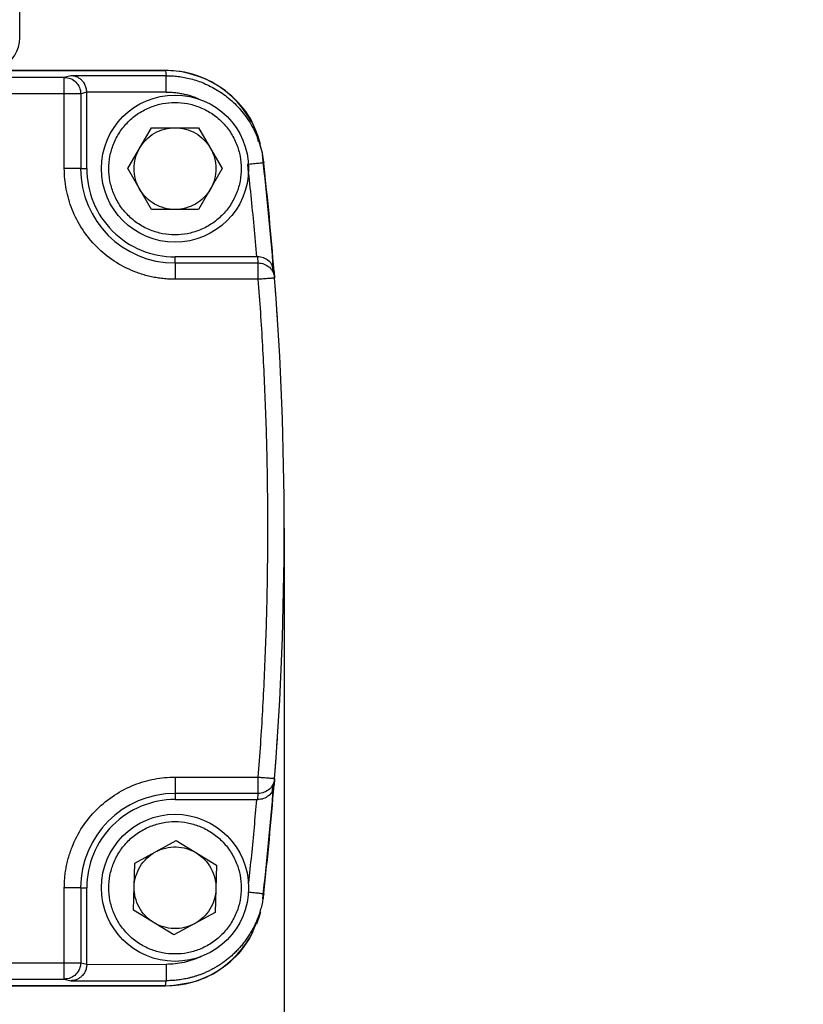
# Model space of a CAD drawing. Header units: millimetres. Extents: x 16 to 683, y 16 to 524.
# Tile 5 of 18: x 118 to 142, y 120 to 150. Entities that reach past the tile are written whole.
import ezdxf

# ---------------------------------------------------------------- set-up
doc = ezdxf.new("R2010")
doc.units = ezdxf.units.MM
doc.header["$LTSCALE"] = 2.5
doc.layers.add('DIMENSIONS', color=140, linetype='Continuous', lineweight=25)
doc.styles.add('SLDTEXTSTYLE0', font='TXT', dxfattribs={"width": 0.7})
doc.dimstyles.new('SLDDIMSTYLE2', dxfattribs={"dimtxt": 5.39502, "dimasz": 8.255, "dimexe": 0, "dimexo": 0.0625, "dimgap": 1.348755, "dimtad": 0, "dimtih": 1, "dimtoh": 1, "dimrnd": 1e-09, "dimzin": 12, "dimdsep": 46, "dimtxsty": 'SLDTEXTSTYLE0', "dimsah": 1, "dimcen": 0.09, "dimadec": 0, "dimazin": 3, "dimtfac": 1, "dimtmove": 0, "dimatfit": 0, "dimfxl": 0, "dimfrac": 2, "dimtolj": 1, "dimtzin": 12, "dimarcsym": 0})
doc.dimstyles.new('SLDDIMSTYLE4', dxfattribs={"dimtxt": 0.18, "dimasz": 8.255, "dimexe": 0, "dimexo": 0.0625, "dimgap": 0, "dimtad": 0, "dimtih": 1, "dimtoh": 1, "dimdec": 0, "dimrnd": 1e-09, "dimzin": 0, "dimdsep": 46, "dimtxsty": 'Standard', "dimsah": 1, "dimcen": 0.09, "dimadec": 0, "dimazin": 0, "dimtfac": 8.255, "dimtdec": 0, "dimtofl": 0, "dimtmove": 0, "dimatfit": 3, "dimfxl": 0, "dimfrac": 2, "dimtolj": 1, "dimtzin": 0, "dimarcsym": 0})

# ---------------------------------------------------------------- blocks, each defined once
blk = doc.blocks.new('_D_3')
at = {"layer": 'DIMENSIONS'}
for p, q in [((76.255, 146.019), (76.255, 94.08)), ((126.344, 131.019), (126.344, 94.08)), ((76.255, 102.017), (60.38, 102.017)), ((94.665, 102.017), (92.853, 102.017)), ((92.853, 102.017), (92.853, 93.443)), ((110.697, 102.017), (112.508, 102.017)), ((112.508, 102.017), (112.508, 93.443)), ((126.344, 102.017), (142.219, 102.017)), ((92.853, 93.443), (94.665, 93.443)), ((112.508, 93.443), (110.697, 93.443))]:
    blk.add_line(p, q, dxfattribs=at)
for points in [[(76.255, 102.017), (68, 103.287), (68, 100.747)], [(126.344, 102.017), (134.599, 100.747), (134.599, 103.287)]]:
    blk.add_solid(points, dxfattribs=at)
at = {"layer": 'DIMENSIONS', "char_height": 5.2917, "attachment_point": 1, "style": 'SLDTEXTSTYLE0'}
for s, insert in [('50.1', (94.665, 110.047)), ('1.97', (94.665, 100.264))]:
    blk.add_mtext(s, dxfattribs=dict(at, insert=insert))

msp = doc.modelspace()

# ---------------------------------------------------------------- linework, layer by layer
for p, q in [((118.255, 149.194), (118.255, 150.194)), ((119.62, 147.986), (105.408, 147.986)), ((122.718, 148.194), (106.505, 148.194)), ((106.505, 148.194), (122.708, 148.194)), ((119.822, 148.037), (119.62, 147.986)), ((122.736, 148.037), (119.822, 148.037)), ((122.718, 148.194), (122.736, 148.037)), ((119.62, 147.486), (105.507, 147.486)), ((119.62, 145.194), (119.62, 147.486)), ((120.305, 147.535), (120.12, 147.486)), ((120.12, 147.486), (120.12, 145.194)), ((122.736, 147.537), (120.305, 147.535)), ((120.305, 145.194), (120.305, 147.535)), ((121.562, 145.194), (122.284, 146.444)), ((122.284, 146.444), (123.727, 146.444)), ((123.727, 146.444), (124.449, 145.194)), ((125.619, 145.864), (125.601, 146.025)), ((125.688, 145.534), (125.676, 145.629)), ((125.717, 145.372), (125.699, 145.534)), ((120.12, 145.194), (119.62, 145.194)), ((120.12, 145.194), (120.305, 145.194)), ((122.284, 143.944), (121.562, 145.194)), ((124.449, 145.194), (123.727, 143.944)), ((123.727, 143.944), (122.284, 143.944)), ((123.005, 142.308), (123.005, 142.494)), ((125.497, 142.494), (123.005, 142.494)), ((125.537, 142.494), (125.497, 142.494)), ((125.552, 142.308), (125.537, 142.494)), ((123.005, 142.308), (125.552, 142.308)), ((123.005, 142.308), (123.005, 141.809)), ((126.005, 142.02), (125.99, 142.217)), ((126.05, 141.847), (126.034, 142.051)), ((126.034, 142.051), (126.05, 141.847)), ((125.552, 141.809), (123.005, 141.809)), ((123.005, 126.58), (125.552, 126.58)), ((126.034, 126.338), (126.05, 126.541)), ((126.048, 126.517), (126.034, 126.338)), ((125.99, 126.172), (126.006, 126.37)), ((125.552, 126.08), (123.005, 126.08)), ((123.005, 126.08), (123.005, 125.894)), ((125.537, 125.894), (125.552, 126.08)), ((123.005, 125.894), (125.497, 125.894)), ((125.497, 125.894), (125.537, 125.894)), ((121.774, 123.948), (123.042, 124.637)), ((123.042, 124.637), (124.273, 123.883)), ((121.737, 122.505), (121.774, 123.948)), ((124.273, 123.883), (124.236, 122.44)), ((119.62, 120.902), (119.62, 123.194)), ((120.12, 123.194), (119.62, 123.194)), ((120.12, 123.194), (120.12, 120.902)), ((120.12, 123.194), (120.305, 123.194)), ((120.305, 120.853), (120.305, 123.194)), ((125.699, 122.854), (125.717, 123.016)), ((122.968, 121.751), (121.737, 122.505)), ((124.236, 122.44), (122.968, 121.751)), ((125.6, 122.36), (125.618, 122.522)), ((105.507, 120.902), (119.62, 120.902)), ((120.12, 120.902), (120.305, 120.853)), ((120.305, 120.853), (122.736, 120.851)), ((105.408, 120.402), (119.62, 120.402)), ((106.505, 120.194), (122.718, 120.194)), ((122.708, 120.194), (106.505, 120.194)), ((119.62, 120.402), (119.822, 120.351)), ((119.822, 120.351), (122.736, 120.351)), ((122.718, 120.194), (122.736, 120.351))]:
    msp.add_line(p, q)
at = {"flags": 128}
msp.add_lwpolyline([(125.616, 122.457), (125.577, 122.32), (125.493, 122.08)], dxfattribs=at)
for centre in [(123.005, 145.194), (123.005, 123.194)]:
    msp.add_circle(centre, 2.25)
for centre, radius, start, end in [((117.255, 149.194), 1, 295.8419, 0), ((122.708, 145.194), 3, 14.1744, 90), ((26.333, 134.194), 100, 4.546, 6.51147), ((123.005, 145.194), 2.886, 180, 270), ((26.344, 134.194), 100, 4.50605, 6.41802), ((26.344, 134.194), 100, 355.61093, 4.38907), ((34.149, 134.771), 92.173, 4.21667, 4.26364), ((26.343, 134.194), 100, 355.73916, 355.78246), ((26.333, 134.194), 100, 353.48853, 355.4546), ((26.344, 134.194), 100, 353.58198, 355.49395), ((123.005, 123.194), 2.886, 90, 180), ((122.708, 123.194), 3, 270, 333.0553)]:
    msp.add_arc(centre, radius, start, end)
for points, knots in [([(119.62, 147.986), (119.751, 147.986), (119.881, 147.932), (120.066, 147.747), (120.119, 147.617), (120.12, 147.486)], [0, 0, 0, 0, 0.5, 0.5, 1, 1, 1, 1]), ([(119.62, 147.486), (119.62, 147.507), (119.62, 147.545), (119.62, 147.597), (119.62, 147.64), (119.62, 147.698), (119.62, 147.766), (119.62, 147.853), (119.62, 147.926), (119.62, 147.977), (119.62, 147.983), (119.62, 147.986)], [0, 0, 0, 0, 0.078614, 0.146564, 0.203794, 0.250376, 0.38384, 0.500459, 0.681219, 0.843936, 1, 1, 1, 1]), ([(120.305, 147.535), (120.304, 147.555), (120.303, 147.595), (120.291, 147.655), (120.273, 147.715), (120.248, 147.772), (120.215, 147.827), (120.169, 147.885), (120.105, 147.943), (120.026, 147.992), (119.93, 148.028), (119.862, 148.034), (119.822, 148.037)], [0, 0, 0, 0, 0.063435, 0.128864, 0.197092, 0.268827, 0.344681, 0.425172, 0.547634, 0.68867, 0.817149, 1, 1, 1, 1]), ([(125.56, 146.012), (125.52, 146.178), (125.403, 146.673), (124.863, 147.36), (124.037, 147.953), (123.269, 148.176), (122.825, 148.191), (122.718, 148.194)], [0, 0, 0, 0, 0.132318, 0.393642, 0.654961, 0.916271, 1, 1, 1, 1]), ([(122.736, 147.537), (122.736, 147.596), (122.736, 147.659), (122.736, 147.781), (122.736, 147.84), (122.736, 147.938), (122.736, 147.976), (122.736, 148.025), (122.736, 148.036), (122.736, 148.037)], [0, 0, 0, 0, 0.25, 0.25, 0.5, 0.5, 0.75, 0.75, 1, 1, 1, 1]), ([(122.736, 148.037), (122.795, 148.036), (122.917, 148.034), (123.102, 148.016), (123.294, 147.987), (123.491, 147.943), (123.691, 147.883), (123.894, 147.807), (124.098, 147.713), (124.3, 147.6), (124.5, 147.467), (124.694, 147.314), (124.88, 147.14), (125.055, 146.945), (125.218, 146.73), (125.363, 146.493), (125.49, 146.238), (125.594, 145.964), (125.674, 145.674), (125.702, 145.474), (125.717, 145.372)], [0, 0, 0, 0, 0.0408232, 0.0833966, 0.1277017, 0.1737312, 0.2214897, 0.270983, 0.3222123, 0.3751746, 0.4298689, 0.4862948, 0.5444519, 0.6043411, 0.6659611, 0.7293112, 0.7943855, 0.8611896, 0.9297388, 1, 1, 1, 1]), ([(120.12, 147.486), (120.118, 147.486), (120.114, 147.486), (120.095, 147.486), (120.066, 147.486), (120.024, 147.486), (119.968, 147.486), (119.896, 147.487), (119.815, 147.486), (119.721, 147.487), (119.657, 147.487), (119.62, 147.486)], [0, 0, 0, 0, 0.093211, 0.187224, 0.285002, 0.388813, 0.500154, 0.616677, 0.750091, 0.853644, 1, 1, 1, 1]), ([(122.736, 147.537), (122.785, 147.536), (122.884, 147.535), (123.032, 147.521), (123.178, 147.499), (123.323, 147.468), (123.452, 147.433), (123.562, 147.397), (123.64, 147.367), (123.696, 147.344), (123.722, 147.331), (123.732, 147.325)], [0, 0, 0, 0, 0.145042, 0.2891675, 0.4328915, 0.5767336, 0.7212119, 0.8236006, 0.9157295, 0.9666199, 1, 1, 1, 1]), ([(123.005, 143.169), (123.132, 143.169), (123.387, 143.193), (123.765, 143.303), (124.125, 143.489), (124.447, 143.752), (124.71, 144.074), (124.896, 144.434), (125.007, 144.812), (125.042, 145.194), (125.007, 145.576), (124.896, 145.954), (124.71, 146.314), (124.447, 146.636), (124.125, 146.899), (123.765, 147.085), (123.387, 147.196), (123.005, 147.231), (122.624, 147.196), (122.246, 147.085), (121.885, 146.899), (121.564, 146.636), (121.3, 146.314), (121.115, 145.954), (121.004, 145.576), (120.969, 145.194), (121.004, 144.812), (121.114, 144.434), (121.3, 144.074), (121.564, 143.753), (121.885, 143.489), (122.245, 143.303), (122.623, 143.193), (122.878, 143.169), (123.005, 143.169)], [0, 0, 0, 0, 0.02999, 0.060002, 0.09248, 0.125, 0.157478, 0.189998, 0.219978, 0.25, 0.27998, 0.310002, 0.34248, 0.375, 0.407478, 0.439998, 0.469978, 0.5, 0.52998, 0.560002, 0.59248, 0.625, 0.657478, 0.689998, 0.719978, 0.75, 0.77998, 0.810002, 0.84248, 0.875, 0.907478, 0.939998, 0.969989, 1, 1, 1, 1]), ([(121.923, 145.819), (122.032, 146.008), (122.191, 146.168), (122.569, 146.386), (122.787, 146.444), (123.005, 146.444)], [0, 0, 0, 0, 0.5, 0.5, 1, 1, 1, 1]), ([(123.005, 146.444), (123.223, 146.444), (123.441, 146.386), (123.819, 146.168), (123.979, 146.008), (124.088, 145.819)], [0, 0, 0, 0, 0.5, 0.5, 1, 1, 1, 1]), ([(121.923, 144.569), (121.814, 144.758), (121.755, 144.976), (121.755, 145.412), (121.814, 145.63), (121.923, 145.819)], [0, 0, 0, 0, 0.5, 0.5, 1, 1, 1, 1]), ([(124.088, 145.819), (124.197, 145.63), (124.255, 145.412), (124.255, 144.976), (124.197, 144.758), (124.088, 144.569)], [0, 0, 0, 0, 0.5, 0.5, 1, 1, 1, 1]), ([(123.005, 141.809), (122.944, 141.81), (122.822, 141.812), (122.64, 141.827), (122.46, 141.851), (122.282, 141.885), (122.105, 141.928), (121.931, 141.982), (121.599, 142.103), (121.131, 142.343), (120.593, 142.786), (120.154, 143.323), (119.892, 143.831), (119.749, 144.25), (119.675, 144.56), (119.628, 144.876), (119.623, 145.088), (119.62, 145.194)], [0, 0, 0, 0, 0.034552, 0.068858, 0.103016, 0.137128, 0.171294, 0.205616, 0.240192, 0.370719, 0.500057, 0.630902, 0.759881, 0.820405, 0.880244, 0.93993, 1, 1, 1, 1]), ([(120.305, 145.194), (120.305, 144.841), (120.376, 144.487), (120.646, 143.834), (120.846, 143.535), (121.346, 143.035), (121.645, 142.835), (122.299, 142.564), (122.652, 142.494), (123.005, 142.494)], [0, 0, 0, 0, 0.25, 0.25, 0.5, 0.5, 0.75, 0.75, 1, 1, 1, 1]), ([(125.717, 145.372), (125.717, 145.372), (125.706, 145.371), (125.658, 145.366), (125.62, 145.361), (125.523, 145.35), (125.464, 145.344), (125.342, 145.33), (125.279, 145.323), (125.22, 145.316)], [0, 0, 0, 0, 0.25, 0.25, 0.5, 0.5, 0.75, 0.75, 1, 1, 1, 1]), ([(125.22, 145.316), (125.254, 145.003), (125.323, 144.377), (125.415, 143.436), (125.47, 142.808), (125.497, 142.494)], [0, 0, 0, 0, 0.333338, 0.666662, 1, 1, 1, 1]), ([(123.005, 143.944), (122.787, 143.944), (122.569, 144.003), (122.191, 144.221), (122.032, 144.38), (121.923, 144.569)], [0, 0, 0, 0, 0.5, 0.5, 1, 1, 1, 1]), ([(124.088, 144.569), (123.979, 144.38), (123.819, 144.221), (123.441, 144.003), (123.223, 143.944), (123.005, 143.944)], [0, 0, 0, 0, 0.5, 0.5, 1, 1, 1, 1]), ([(125.985, 142.215), (125.983, 142.223), (125.966, 142.284), (125.876, 142.378), (125.744, 142.458), (125.625, 142.49), (125.566, 142.493), (125.537, 142.494)], [0, 0, 0, 0, 0.051478, 0.41308, 0.7290211, 0.8689902, 1, 1, 1, 1]), ([(125.552, 141.809), (125.552, 141.834), (125.552, 141.88), (125.552, 141.943), (125.552, 142.012), (125.552, 142.084), (125.552, 142.17), (125.552, 142.243), (125.551, 142.295), (125.552, 142.304), (125.552, 142.308)], [0, 0, 0, 0, 0.097819, 0.181248, 0.250306, 0.382804, 0.500404, 0.678786, 0.841566, 1, 1, 1, 1]), ([(125.552, 142.308), (125.676, 142.308), (125.8, 142.26), (125.983, 142.091), (126.041, 141.971), (126.05, 141.847)], [0, 0, 0, 0, 0.5, 0.5, 1, 1, 1, 1]), ([(126.05, 141.847), (126.049, 141.847), (126.047, 141.847), (126.03, 141.845), (126.003, 141.844), (125.961, 141.84), (125.905, 141.836), (125.833, 141.83), (125.753, 141.824), (125.658, 141.817), (125.593, 141.812), (125.552, 141.809)], [0, 0, 0, 0, 0.092552, 0.186598, 0.284702, 0.388807, 0.500182, 0.616134, 0.750126, 0.843588, 1, 1, 1, 1]), ([(125.552, 126.58), (125.577, 126.918), (125.627, 127.596), (125.689, 128.612), (125.741, 129.629), (125.782, 130.645), (125.814, 131.661), (125.834, 132.676), (125.845, 133.692), (125.845, 134.707), (125.834, 135.722), (125.814, 136.737), (125.782, 137.752), (125.741, 138.767), (125.689, 139.781), (125.627, 140.795), (125.577, 141.471), (125.552, 141.809)], [0, 0, 0, 0, 0.066864, 0.1336697, 0.2004239, 0.2671336, 0.3338057, 0.4004473, 0.4670654, 0.5336668, 0.6002586, 0.6668479, 0.7334415, 0.8000465, 0.86667, 0.9333188, 1, 1, 1, 1]), ([(126.142, 140.544), (126.133, 140.676), (126.125, 140.807), (126.108, 141.048), (126.101, 141.159), (126.088, 141.344), (126.082, 141.419), (126.075, 141.521), (126.073, 141.548), (126.073, 141.548)], [0, 0, 0, 0, 0.25, 0.25, 0.5, 0.5, 0.75, 0.75, 1, 1, 1, 1]), ([(126.073, 126.84), (126.073, 126.84), (126.075, 126.867), (126.082, 126.969), (126.088, 127.044), (126.101, 127.228), (126.108, 127.34), (126.125, 127.581), (126.133, 127.712), (126.142, 127.844)], [0, 0, 0, 0, 0.25, 0.25, 0.5, 0.5, 0.75, 0.75, 1, 1, 1, 1]), ([(119.62, 123.194), (119.621, 123.255), (119.623, 123.377), (119.638, 123.559), (119.662, 123.739), (119.696, 123.918), (119.74, 124.094), (119.793, 124.269), (119.914, 124.6), (120.154, 125.068), (120.597, 125.606), (121.134, 126.045), (121.642, 126.307), (122.061, 126.45), (122.371, 126.525), (122.687, 126.571), (122.899, 126.577), (123.005, 126.58)], [0, 0, 0, 0, 0.0345522, 0.0688577, 0.1030159, 0.1371276, 0.1712939, 0.2056155, 0.2401918, 0.3707186, 0.5000572, 0.6309018, 0.7598807, 0.8204051, 0.8802442, 0.9399303, 1, 1, 1, 1]), ([(123.005, 126.58), (123.005, 126.45), (123.005, 126.325), (123.005, 126.139), (123.005, 126.084), (123.005, 126.08)], [0, 0, 0, 0, 0.5, 0.5, 1, 1, 1, 1]), ([(125.552, 126.08), (125.552, 126.082), (125.552, 126.085), (125.552, 126.104), (125.552, 126.134), (125.552, 126.176), (125.552, 126.232), (125.552, 126.304), (125.552, 126.384), (125.552, 126.478), (125.552, 126.542), (125.552, 126.58)], [0, 0, 0, 0, 0.093946, 0.1885219, 0.2864347, 0.3898198, 0.500153, 0.6170638, 0.7500892, 0.8547741, 1, 1, 1, 1]), ([(125.552, 126.58), (125.572, 126.578), (125.611, 126.575), (125.664, 126.571), (125.706, 126.568), (125.764, 126.563), (125.832, 126.558), (125.919, 126.551), (125.991, 126.546), (126.041, 126.542), (126.047, 126.542), (126.05, 126.541)], [0, 0, 0, 0, 0.0794195, 0.1476392, 0.2046007, 0.2503788, 0.3836925, 0.5004624, 0.6803035, 0.8433645, 1, 1, 1, 1]), ([(126.05, 126.541), (126.041, 126.417), (125.983, 126.297), (125.8, 126.128), (125.676, 126.08), (125.552, 126.08)], [0, 0, 0, 0, 0.5, 0.5, 1, 1, 1, 1]), ([(125.986, 126.174), (125.983, 126.166), (125.967, 126.104), (125.876, 126.01), (125.744, 125.93), (125.625, 125.898), (125.566, 125.895), (125.537, 125.894)], [0, 0, 0, 0, 0.053702, 0.414453, 0.729545, 0.869212, 1, 1, 1, 1]), ([(123.005, 125.894), (122.652, 125.894), (122.299, 125.824), (121.645, 125.553), (121.346, 125.353), (120.846, 124.853), (120.646, 124.554), (120.376, 123.901), (120.305, 123.548), (120.305, 123.194)], [0, 0, 0, 0, 0.25, 0.25, 0.5, 0.5, 0.75, 0.75, 1, 1, 1, 1]), ([(125.497, 125.894), (125.472, 125.61), (125.423, 125.043), (125.341, 124.193), (125.281, 123.627), (125.25, 123.345)], [0, 0, 0, 0, 0.333485, 0.66681, 1, 1, 1, 1]), ([(123.005, 121.169), (123.132, 121.169), (123.387, 121.193), (123.765, 121.303), (124.125, 121.489), (124.447, 121.752), (124.71, 122.074), (124.896, 122.434), (125.007, 122.812), (125.042, 123.194), (125.007, 123.576), (124.896, 123.954), (124.71, 124.314), (124.447, 124.636), (124.125, 124.899), (123.765, 125.085), (123.387, 125.196), (123.005, 125.231), (122.624, 125.196), (122.246, 125.085), (121.885, 124.899), (121.564, 124.636), (121.3, 124.314), (121.115, 123.954), (121.004, 123.576), (120.969, 123.194), (121.004, 122.812), (121.114, 122.434), (121.3, 122.074), (121.564, 121.753), (121.885, 121.489), (122.245, 121.303), (122.623, 121.193), (122.878, 121.169), (123.005, 121.169)], [0, 0, 0, 0, 0.02999, 0.060002, 0.09248, 0.125, 0.157478, 0.189998, 0.219978, 0.25, 0.27998, 0.310002, 0.34248, 0.375, 0.407478, 0.439998, 0.469978, 0.5, 0.52998, 0.560002, 0.59248, 0.625, 0.657478, 0.689998, 0.719978, 0.75, 0.77998, 0.810002, 0.84248, 0.875, 0.907478, 0.939998, 0.969989, 1, 1, 1, 1]), ([(122.408, 124.292), (122.6, 124.397), (122.819, 124.449), (123.256, 124.438), (123.472, 124.374), (123.658, 124.26)], [0, 0, 0, 0, 0.5, 0.5, 1, 1, 1, 1]), ([(121.756, 123.226), (121.761, 123.444), (121.825, 123.661), (122.053, 124.033), (122.217, 124.188), (122.408, 124.292)], [0, 0, 0, 0, 0.5, 0.5, 1, 1, 1, 1]), ([(123.658, 124.26), (123.844, 124.146), (123.999, 123.983), (124.208, 123.599), (124.26, 123.38), (124.255, 123.162)], [0, 0, 0, 0, 0.5, 0.5, 1, 1, 1, 1]), ([(122.353, 122.128), (122.166, 122.242), (122.011, 122.406), (121.803, 122.789), (121.75, 123.008), (121.756, 123.226)], [0, 0, 0, 0, 0.5, 0.5, 1, 1, 1, 1]), ([(125.717, 123.016), (125.709, 122.957), (125.694, 122.839), (125.658, 122.667), (125.614, 122.5), (125.561, 122.338), (125.501, 122.183), (125.433, 122.034), (125.359, 121.892), (125.279, 121.757), (125.194, 121.629), (125.104, 121.508), (125.011, 121.394), (124.914, 121.287), (124.815, 121.187), (124.713, 121.094), (124.61, 121.007), (124.505, 120.928), (124.4, 120.854), (124.295, 120.787), (124.189, 120.726), (124.084, 120.671), (123.98, 120.621), (123.877, 120.576), (123.775, 120.536), (123.675, 120.502), (123.577, 120.471), (123.481, 120.445), (123.387, 120.422), (123.296, 120.404), (123.208, 120.388), (123.122, 120.376), (123.039, 120.366), (122.959, 120.359), (122.881, 120.355), (122.807, 120.352), (122.759, 120.351), (122.736, 120.351)], [0, 0, 0, 0, 0.040946, 0.081178, 0.120681, 0.159449, 0.197487, 0.234797, 0.271382, 0.307241, 0.342372, 0.376774, 0.410449, 0.443395, 0.475612, 0.507101, 0.537861, 0.567892, 0.597195, 0.625769, 0.653615, 0.680731, 0.707119, 0.732777, 0.757705, 0.781904, 0.805373, 0.828113, 0.850125, 0.87141, 0.891968, 0.911799, 0.930901, 0.949274, 0.966915, 0.983824, 1, 1, 1, 1]), ([(124.255, 123.162), (124.249, 122.944), (124.185, 122.727), (123.957, 122.355), (123.794, 122.2), (123.602, 122.096)], [0, 0, 0, 0, 0.5, 0.5, 1, 1, 1, 1]), ([(125.244, 123.07), (125.301, 123.063), (125.363, 123.056), (125.48, 123.043), (125.535, 123.037), (125.627, 123.026), (125.662, 123.022), (125.707, 123.017), (125.717, 123.016), (125.717, 123.016)], [0, 0, 0, 0, 0.25, 0.25, 0.5, 0.5, 0.75, 0.75, 1, 1, 1, 1]), ([(122.718, 120.194), (123.056, 120.227), (123.731, 120.293), (124.622, 120.813), (125.29, 121.521), (125.488, 122.107), (125.577, 122.371)], [0, 0, 0, 0, 0.2615489, 0.5230976, 0.784652, 1, 1, 1, 1]), ([(123.602, 122.096), (123.41, 121.992), (123.191, 121.939), (122.755, 121.95), (122.539, 122.014), (122.353, 122.128)], [0, 0, 0, 0, 0.5, 0.5, 1, 1, 1, 1]), ([(123.802, 121.09), (123.76, 121.071), (123.677, 121.033), (123.548, 120.986), (123.416, 120.944), (123.238, 120.9), (123.011, 120.86), (122.827, 120.854), (122.736, 120.851)], [0, 0, 0, 0, 0.124738, 0.249429, 0.374454, 0.500193, 0.750504, 1, 1, 1, 1]), ([(120.12, 120.902), (120.12, 120.771), (120.066, 120.641), (119.881, 120.456), (119.751, 120.402), (119.62, 120.402)], [0, 0, 0, 0, 0.5, 0.5, 1, 1, 1, 1]), ([(119.62, 120.402), (119.62, 120.403), (119.62, 120.406), (119.62, 120.423), (119.62, 120.451), (119.62, 120.493), (119.62, 120.549), (119.62, 120.622), (119.62, 120.701), (119.62, 120.797), (119.62, 120.862), (119.62, 120.902)], [0, 0, 0, 0, 0.092203, 0.18584, 0.283763, 0.388093, 0.500174, 0.616046, 0.750115, 0.846189, 1, 1, 1, 1]), ([(119.62, 120.902), (119.645, 120.902), (119.692, 120.902), (119.754, 120.902), (119.823, 120.902), (119.896, 120.902), (119.982, 120.902), (120.055, 120.902), (120.107, 120.902), (120.115, 120.902), (120.12, 120.902)], [0, 0, 0, 0, 0.098597, 0.182027, 0.250306, 0.383217, 0.500404, 0.680127, 0.84263, 1, 1, 1, 1]), ([(120.305, 120.853), (120.304, 120.833), (120.303, 120.793), (120.292, 120.733), (120.274, 120.673), (120.248, 120.616), (120.215, 120.561), (120.169, 120.503), (120.106, 120.445), (120.026, 120.397), (119.931, 120.36), (119.862, 120.355), (119.822, 120.351)], [0, 0, 0, 0, 0.063459, 0.128905, 0.197139, 0.268869, 0.344705, 0.425166, 0.547618, 0.688664, 0.817162, 1, 1, 1, 1]), ([(122.736, 120.851), (122.736, 120.721), (122.736, 120.592), (122.736, 120.407), (122.736, 120.352), (122.736, 120.351)], [0, 0, 0, 0, 0.5, 0.5, 1, 1, 1, 1])]:
    msp.add_open_spline(points, degree=3, knots=knots)
at = {"layer": 'DIMENSIONS'}
msp.add_line((126.344, 134.194), (126.344, 129.728), dxfattribs=at)

# ---------------------------------------------------------------- dimensions: what is measured, and where the dimension line sits
dim = msp.add_linear_dim(base=(76.255, 102.017), p1=(126.344, 134.194), p2=(76.255, 149.194), dimstyle='SLDDIMSTYLE2', dxfattribs=at)
dim.commit()
dim.dimension.update_dxf_attribs({"geometry": '_D_3', "text_midpoint": (102.681, 102.017), "dimtype": 160})

# ---------------------------------------------------------------- leaders
msp.add_leader([(103.164, 138.833), (122.302, 167.548), (126.645, 167.548)], dimstyle='SLDDIMSTYLE4', dxfattribs=at)

doc.saveas('drawing.dxf')
